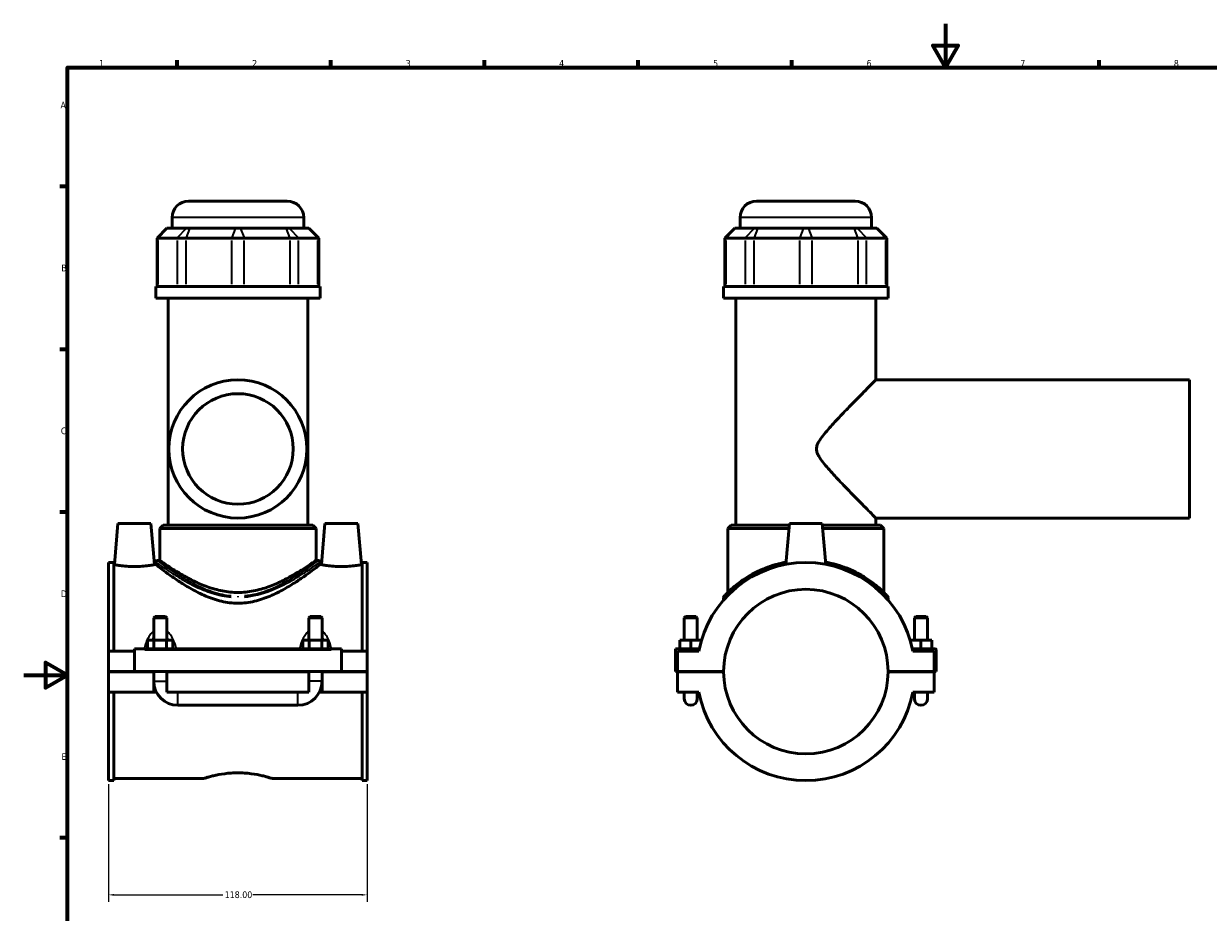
# Model space of a CAD drawing. Header units: millimetres. Extents: x 0 to 898, y -421 to 990.
# Tile 4 of 7: x 0 to 540, y 189 to 594. Entities that reach past the tile are written whole.
import ezdxf

# ---------------------------------------------------------------- set-up
doc = ezdxf.new("R2010")
doc.units = ezdxf.units.MM
for name, color, linetype, lineweight in [('Border (ANSI)', 7, 'Continuous', 70), ('Dimension (ANSI)', 7, 'Continuous', 25), ('Visible (ANSI)', 7, 'Continuous', 50), ('Visible Narrow (ANSI)', 7, 'Continuous', 35)]:
    doc.layers.add(name, color=color, linetype=linetype, lineweight=lineweight)
doc.styles.add('Note Text (ANSI)', font='tahoma.ttf')
doc.dimstyles.new('Default - mm (ANSI)', dxfattribs={"dimtxt": 3.048, "dimasz": 2.5, "dimexe": 3.175, "dimexo": 1.6002, "dimgap": 0.8, "dimtad": 0, "dimtoh": 1, "dimrnd": 1e-08, "dimzin": 4, "dimdsep": 46, "dimtxsty": 'Note Text (ANSI)', "dimcen": 0.09, "dimdle": 10, "dimclrd": 256, "dimclre": 256, "dimclrt": 256, "dimadec": 1, "dimazin": 1, "dimtfac": 1, "dimtofl": 0, "dimtmove": 0, "dimatfit": 3, "dimfxl": 1, "dimtolj": 1, "dimtzin": 4, "dimlwd": -1, "dimlwe": -1, "dimarcsym": 0})

# ---------------------------------------------------------------- blocks, each defined once
blk = doc.blocks.new('Borders Default Border')
at = {"layer": 'Border (ANSI)'}
for p, q in [((70.08, 574), (70.08, 577.45)), ((140.17, 574), (140.17, 577.45)), ((210.25, 574), (210.25, 577.45)), ((280.33, 574), (280.33, 577.45)), ((350.42, 574), (350.42, 577.45)), ((490.58, 574), (490.58, 577.45)), ((20, 519.75), (16.55, 519.75)), ((20, 445.5), (16.55, 445.5)), ((20, 371.25), (16.55, 371.25)), ((20, 222.75), (16.55, 222.75))]:
    blk.add_line(p, q, dxfattribs=at)
at = {"layer": 'Border (ANSI)', "flags": 128}
for points in [[(420.5, 594), (420.5, 574), (414.73, 584), (426.27, 584), (420.5, 574)], [(20, 20), (20, 574), (821, 574), (821, 20), (20, 20)], [(0, 297), (20, 297), (10, 302.77), (10, 291.23), (20, 297)]]:
    blk.add_lwpolyline(points, dxfattribs=at)
at = {"layer": 'Border (ANSI)', "color": 230, "true_color": 0xff0080, "char_height": 3.05, "attachment_point": 7, "style": 'Note Text (ANSI)'}
for s, insert in [('1', (34.35, 574.4)), ('2', (104.2, 574.4)), ('3', (174.26, 574.34)), ('4', (244.23, 574.4)), ('5', (314.48, 574.34)), ('6', (384.49, 574.34)), ('7', (454.6, 574.4)), ('8', (524.63, 574.33)), ('A', (16.78, 555.35)), ('B', (17.15, 481.1)), ('C', (16.95, 406.8)), ('D', (16.96, 332.6)), ('E', (17.21, 258.35))]:
    blk.add_mtext(s, dxfattribs=dict(at, insert=insert))
blk = doc.blocks.new('*D8')
at = {"layer": 'Defpoints', "color": 0, "transparency": 16777216}
for p in [(38.72, 248.89), (156.72, 248.89), (156.72, 196.82)]:
    blk.add_point(p, dxfattribs=at)
at = {"layer": 'Dimension (ANSI)', "transparency": 16777216}
for p, q in [((38.72, 247.29), (38.72, 193.64)), ((156.72, 247.29), (156.72, 193.64)), ((41.22, 196.82), (90.88, 196.82)), ((154.22, 196.82), (104.56, 196.82))]:
    blk.add_line(p, q, dxfattribs=at)
for points in [[(41.22, 197.23), (41.22, 196.4), (38.72, 196.82)], [(154.22, 197.23), (154.22, 196.4), (156.72, 196.82)]]:
    blk.add_solid(points, dxfattribs=at)
at = {"layer": 'Dimension (ANSI)', "color": 230, "true_color": 0xff0080, "transparency": 16777216, "insert": (91.68, 198.41), "char_height": 3.048, "attachment_point": 1, "style": 'Note Text (ANSI)'}
blk.add_mtext('\\A1;118.00', dxfattribs=at)

msp = doc.modelspace()

# ---------------------------------------------------------------- linework, layer by layer
at = {"layer": 'Visible (ANSI)'}
for p, q in [((75.215, 513.12), (120.215, 513.12)), ((334.281, 513.12), (379.281, 513.12)), ((67.715, 500.73), (67.715, 505.62)), ((127.715, 500.73), (127.715, 505.62)), ((326.781, 500.73), (326.781, 505.62)), ((386.781, 500.73), (386.781, 505.62)), ((65.333, 500.73), (60.833, 496.23)), ((65.333, 500.73), (65.562, 500.73)), ((74.167, 500.73), (65.562, 500.73)), ((74.167, 500.73), (75.791, 500.73)), ((96.567, 500.73), (75.791, 500.73)), ((96.567, 500.73), (98.863, 500.73)), ((119.64, 500.73), (98.863, 500.73)), ((119.64, 500.73), (121.263, 500.73)), ((129.869, 500.73), (121.263, 500.73)), ((129.869, 500.73), (130.097, 500.73)), ((130.097, 500.73), (134.597, 496.23)), ((324.399, 500.73), (319.899, 496.23)), ((324.399, 500.73), (324.628, 500.73)), ((333.233, 500.73), (324.628, 500.73)), ((333.233, 500.73), (334.857, 500.73)), ((355.633, 500.73), (334.857, 500.73)), ((355.633, 500.73), (357.929, 500.73)), ((378.706, 500.73), (357.929, 500.73)), ((378.706, 500.73), (380.329, 500.73)), ((388.935, 500.73), (380.329, 500.73)), ((388.935, 500.73), (389.163, 500.73)), ((389.163, 500.73), (393.663, 496.23)), ((61.404, 496.23), (60.833, 496.23)), ((60.833, 496.23), (60.833, 474.18)), ((61.404, 496.23), (70.01, 496.23)), ((74.069, 496.23), (70.01, 496.23)), ((74.069, 496.23), (94.845, 496.23)), ((100.585, 496.23), (94.845, 496.23)), ((100.585, 496.23), (121.362, 496.23)), ((125.421, 496.23), (121.362, 496.23)), ((125.421, 496.23), (134.026, 496.23)), ((134.597, 496.23), (134.026, 496.23)), ((134.597, 496.23), (134.597, 474.18)), ((320.47, 496.23), (319.899, 496.23)), ((319.899, 496.23), (319.899, 474.18)), ((320.47, 496.23), (329.076, 496.23)), ((333.135, 496.23), (329.076, 496.23)), ((333.135, 496.23), (353.911, 496.23)), ((359.651, 496.23), (353.911, 496.23)), ((359.651, 496.23), (380.428, 496.23)), ((384.487, 496.23), (380.428, 496.23)), ((384.487, 496.23), (393.092, 496.23)), ((393.663, 496.23), (393.092, 496.23)), ((393.663, 496.23), (393.663, 474.18)), ((135.215, 474.18), (60.215, 474.18)), ((60.215, 468.87), (60.215, 474.18)), ((135.215, 468.87), (135.215, 474.18)), ((394.281, 474.18), (319.281, 474.18)), ((319.281, 468.87), (319.281, 474.18)), ((394.281, 468.87), (394.281, 474.18)), ((135.215, 468.87), (60.215, 468.87)), ((65.84, 365.37), (65.84, 468.87)), ((129.59, 365.37), (129.59, 468.87)), ((394.281, 468.87), (319.281, 468.87)), ((324.906, 365.37), (324.906, 468.87)), ((388.656, 431.62), (388.656, 468.87)), ((388.656, 431.62), (531.781, 431.62)), ((531.781, 368.62), (531.781, 431.62)), ((388.656, 368.62), (531.781, 368.62)), ((388.656, 365.37), (388.656, 368.62)), ((43.015, 366.12), (41.375, 347.37)), ((58.015, 366.12), (43.015, 366.12)), ((58.015, 366.12), (59.656, 347.37)), ((63.59, 365.37), (62.09, 363.87)), ((133.34, 363.87), (62.09, 363.87)), ((62.09, 349.32), (62.09, 363.87)), ((63.59, 365.37), (131.84, 365.37)), ((131.84, 365.37), (133.34, 363.87)), ((133.34, 349.32), (133.34, 363.87)), ((137.415, 366.12), (135.775, 347.37)), ((137.415, 366.12), (152.415, 366.12)), ((152.415, 366.12), (154.056, 347.37)), ((322.656, 365.37), (321.156, 363.87)), ((349.084, 363.87), (321.156, 363.87)), ((321.156, 334.694), (321.156, 363.87)), ((322.656, 365.37), (349.216, 365.37)), ((349.281, 366.12), (347.652, 347.5)), ((364.281, 366.12), (349.281, 366.12)), ((364.281, 366.12), (365.91, 347.5)), ((364.347, 365.37), (390.906, 365.37)), ((392.406, 363.87), (364.478, 363.87)), ((390.906, 365.37), (392.406, 363.87)), ((392.406, 334.694), (392.406, 363.87)), ((38.715, 348.345), (38.715, 307.995)), ((38.715, 348.345), (41.075, 348.345)), ((41.075, 307.995), (41.075, 348.345)), ((41.375, 347.37), (41.075, 347.37)), ((60.215, 347.37), (59.656, 347.37)), ((60.215, 348.57), (60.215, 347.37)), ((60.965, 349.32), (62.09, 349.32)), ((133.34, 349.32), (134.465, 349.32)), ((135.215, 348.57), (135.215, 347.37)), ((135.775, 347.37), (135.215, 347.37)), ((154.355, 347.37), (154.056, 347.37)), ((154.355, 307.995), (154.355, 348.345)), ((154.355, 348.345), (156.715, 348.345)), ((156.715, 348.345), (156.715, 307.995)), ((319.281, 332.449), (319.281, 331.275)), ((394.281, 332.449), (394.281, 331.275)), ((59.915, 323.67), (59.315, 323.07)), ((65.315, 323.07), (59.315, 323.07)), ((59.315, 323.07), (59.315, 312.995)), ((59.915, 323.67), (64.715, 323.67)), ((64.715, 323.67), (65.315, 323.07)), ((65.315, 323.07), (65.315, 312.995)), ((130.715, 323.67), (130.115, 323.07)), ((136.115, 323.07), (130.115, 323.07)), ((130.115, 312.995), (130.115, 323.07)), ((130.715, 323.67), (135.515, 323.67)), ((135.515, 323.67), (136.115, 323.07)), ((136.115, 312.995), (136.115, 323.07)), ((301.881, 323.67), (301.281, 323.07)), ((301.281, 323.07), (307.281, 323.07)), ((301.281, 312.995), (301.281, 323.07)), ((306.681, 323.67), (301.881, 323.67)), ((306.681, 323.67), (307.281, 323.07)), ((307.281, 312.995), (307.281, 323.07)), ((406.881, 323.67), (406.281, 323.07)), ((412.281, 323.07), (406.281, 323.07)), ((406.281, 323.07), (406.281, 312.995)), ((406.881, 323.67), (411.681, 323.67)), ((411.681, 323.67), (412.281, 323.07)), ((412.281, 323.07), (412.281, 312.995)), ((50.515, 308.495), (50.515, 308.995)), ((144.915, 308.995), (50.515, 308.995)), ((50.515, 298.67), (50.515, 308.495)), ((56.542, 308.995), (56.542, 312.995)), ((56.542, 312.995), (59.429, 312.995)), ((59.429, 308.995), (59.429, 312.995)), ((59.429, 312.995), (65.202, 312.995)), ((65.202, 308.995), (65.202, 312.995)), ((65.202, 312.995), (68.089, 312.995)), ((68.089, 308.995), (68.089, 312.995)), ((127.342, 312.995), (130.229, 312.995)), ((127.342, 308.995), (127.342, 312.995)), ((130.229, 308.995), (130.229, 312.995)), ((130.229, 312.995), (136.002, 312.995)), ((136.002, 308.995), (136.002, 312.995)), ((136.002, 312.995), (138.889, 312.995)), ((138.889, 308.995), (138.889, 312.995)), ((144.915, 308.995), (144.915, 308.495)), ((144.915, 308.495), (144.915, 298.67)), ((297.281, 308.995), (308.151, 308.995)), ((297.281, 298.67), (297.281, 308.995)), ((304.281, 312.995), (299.281, 312.995)), ((299.281, 308.995), (299.281, 312.995)), ((309.179, 312.995), (304.281, 312.995)), ((304.281, 308.995), (304.281, 312.995)), ((404.383, 312.995), (409.281, 312.995)), ((415.781, 308.995), (405.412, 308.995)), ((409.281, 308.995), (409.281, 312.995)), ((409.281, 312.995), (414.281, 312.995)), ((414.281, 308.995), (414.281, 312.995)), ((416.281, 298.67), (416.281, 308.495)), ((50.515, 307.995), (38.715, 307.995)), ((38.715, 298.67), (38.715, 307.995)), ((156.715, 307.995), (144.915, 307.995)), ((156.715, 307.995), (156.715, 298.67)), ((307.948, 307.995), (298.281, 307.995)), ((298.281, 307.995), (298.281, 298.67)), ((415.281, 307.995), (405.614, 307.995)), ((415.281, 298.67), (415.281, 307.995)), ((38.715, 298.67), (50.515, 298.67)), ((38.715, 289.245), (38.715, 298.57)), ((59.315, 298.57), (38.715, 298.57)), ((144.915, 298.67), (50.515, 298.67)), ((59.315, 298.67), (59.315, 298.57)), ((59.315, 289.245), (59.315, 298.57)), ((65.315, 298.67), (65.315, 298.57)), ((65.315, 298.57), (65.315, 289.245)), ((130.115, 298.57), (65.315, 298.57)), ((130.115, 298.57), (130.115, 298.67)), ((130.115, 289.245), (130.115, 298.57)), ((136.115, 298.57), (136.115, 298.67)), ((136.115, 298.57), (136.115, 289.245)), ((156.715, 298.57), (136.115, 298.57)), ((144.915, 298.67), (156.715, 298.67)), ((156.715, 298.57), (156.715, 289.245)), ((298.281, 298.67), (297.281, 298.67)), ((298.281, 298.67), (319.281, 298.67)), ((298.281, 298.57), (298.281, 289.245)), ((319.281, 298.57), (298.281, 298.57)), ((301.281, 298.57), (301.281, 298.67)), ((307.281, 298.57), (307.281, 298.67)), ((394.281, 298.67), (415.281, 298.67)), ((415.281, 298.57), (394.281, 298.57)), ((406.281, 298.67), (406.281, 298.57)), ((412.281, 298.67), (412.281, 298.57)), ((415.281, 298.67), (416.281, 298.67)), ((415.281, 289.245), (415.281, 298.57)), ((59.315, 289.245), (38.715, 289.245)), ((38.715, 289.245), (38.715, 248.895)), ((41.075, 248.895), (41.075, 289.245)), ((60.517, 289.245), (59.315, 289.245)), ((130.115, 289.245), (65.315, 289.245)), ((136.115, 289.245), (134.913, 289.245)), ((156.715, 289.245), (136.115, 289.245)), ((154.355, 248.895), (154.355, 289.245)), ((156.715, 289.245), (156.715, 248.895)), ((298.281, 289.245), (307.948, 289.245)), ((301.281, 289.245), (301.281, 286.245)), ((307.281, 286.245), (307.281, 289.245)), ((405.614, 289.245), (415.281, 289.245)), ((406.281, 289.245), (406.281, 286.245)), ((412.281, 286.245), (412.281, 289.245)), ((70.315, 283.245), (125.115, 283.245)), ((38.715, 248.895), (41.075, 248.895)), ((82.035, 249.87), (41.075, 249.87)), ((154.355, 249.87), (113.395, 249.87)), ((154.355, 248.895), (156.715, 248.895))]:
    msp.add_line(p, q, dxfattribs=at)
for radius in [31.5, 25.2]:
    msp.add_circle((97.715, 400.12), radius, dxfattribs=at)
for centre, radius, start, end in [((75.215, 505.62), 7.5, 90, 180), ((120.215, 505.62), 7.5, 0, 90), ((334.281, 505.62), 7.5, 90, 180), ((379.281, 505.62), 7.5, 0, 90), ((60.965, 348.57), 0.75, 90, 180), ((134.465, 348.57), 0.75, 0, 90), ((356.781, 298.62), 49.725, 10.86741, 169.13259), ((356.781, 298.62), 37.5, 0.07639, 179.92361), ((320.031, 332.449), 0.75, 137.36942, 180), ((393.531, 332.449), 0.75, 0, 42.63058), ((415.781, 308.495), 0.5, 0, 90), ((356.781, 298.62), 37.5, 180.07639, 359.92361), ((70.315, 294.245), 11, 180, 270), ((125.115, 294.245), 11, 270, 0), ((356.781, 298.62), 49.725, 190.86741, 349.13259), ((304.281, 286.245), 3, 180, 0), ((409.281, 286.245), 3, 180, 0)]:
    msp.add_arc(centre, radius, start, end, dxfattribs=at)
for points, knots in [([(388.656, 368.62), (388.656, 368.62), (388.432, 368.847), (387.551, 369.738), (386.895, 370.403), (385.24, 372.082), (384.239, 373.098), (382.026, 375.35), (380.814, 376.586), (378.033, 379.432), (376.347, 381.165), (372.882, 384.766), (371.103, 386.634), (367.679, 390.347), (366.045, 392.161), (363.9, 394.901), (363.244, 395.802), (362.42, 397.259), (362.173, 397.759), (361.793, 398.85), (361.656, 399.438), (361.656, 400.801), (361.793, 401.39), (362.173, 402.48), (362.42, 402.981), (363.244, 404.437), (363.9, 405.339), (366.045, 408.078), (367.679, 409.893), (371.103, 413.606), (372.882, 415.473), (376.347, 419.075), (378.033, 420.808), (380.814, 423.654), (382.026, 424.89), (384.239, 427.142), (385.24, 428.158), (386.895, 429.837), (387.551, 430.501), (388.432, 431.393), (388.656, 431.62), (388.656, 431.62)], [5.8703944, 5.8703944, 5.8703944, 5.8703944, 6.5202856, 6.5202856, 7.1701768, 7.1701768, 7.8200679, 7.8200679, 8.4699591, 8.4699591, 9.2876665, 9.2876665, 10.105374, 10.105374, 10.9230814, 10.9230814, 11.3319351, 11.3319351, 11.536362, 11.536362, 11.7407889, 11.7407889, 11.9452157, 11.9452157, 12.1496426, 12.1496426, 12.5584963, 12.5584963, 13.3762037, 13.3762037, 14.1939112, 14.1939112, 15.0116186, 15.0116186, 15.6615098, 15.6615098, 16.311401, 16.311401, 16.9612921, 16.9612921, 17.6111833, 17.6111833, 17.6111833, 17.6111833]), ([(50.515, 346.491), (49.359, 346.491), (48.128, 346.538), (45.871, 346.706), (44.844, 346.824), (43.229, 347.045), (42.53, 347.161), (41.603, 347.325), (41.375, 347.37), (41.375, 347.37)], [2.7732807, 2.7732807, 2.7732807, 2.7732807, 3.1202891, 3.1202891, 3.4672974, 3.4672974, 3.8136092, 3.8136092, 4.1599211, 4.1599211, 4.1599211, 4.1599211]), ([(59.656, 347.37), (59.656, 347.37), (59.428, 347.325), (58.501, 347.161), (57.802, 347.045), (56.186, 346.824), (55.16, 346.706), (52.903, 346.538), (51.672, 346.491), (50.515, 346.491)], [6.9332019, 6.9332019, 6.9332019, 6.9332019, 7.2795137, 7.2795137, 7.6258256, 7.6258256, 7.9728339, 7.9728339, 8.3198422, 8.3198422, 8.3198422, 8.3198422]), ([(97.715, 329.77), (95.181, 329.77), (92.648, 330.088), (87.725, 331.245), (85.332, 332.078), (80.792, 334.01), (78.639, 335.109), (74.657, 337.34), (72.828, 338.472), (69.61, 340.558), (68.093, 341.595), (65.379, 343.509), (64.181, 344.385), (62.227, 345.835), (61.47, 346.411), (60.464, 347.178), (60.215, 347.37), (60.215, 347.37)], [0, 0, 0, 0, 0.7601689, 0.7601689, 1.5203379, 1.5203379, 2.2805068, 2.2805068, 3.0406758, 3.0406758, 3.7822764, 3.7822764, 4.5238769, 4.5238769, 5.2654775, 5.2654775, 6.0070781, 6.0070781, 6.0070781, 6.0070781]), ([(97.715, 334.694), (95.354, 334.694), (92.966, 334.933), (88.295, 335.833), (86.012, 336.491), (81.675, 338.048), (79.617, 338.945), (75.815, 340.789), (74.072, 341.733), (70.999, 343.492), (69.55, 344.376), (66.964, 346.011), (65.828, 346.762), (63.98, 348.006), (63.267, 348.499), (62.322, 349.156), (62.09, 349.32), (62.09, 349.32)], [0, 0, 0, 0, 0.7084191, 0.7084191, 1.4168381, 1.4168381, 2.1252572, 2.1252572, 2.8336762, 2.8336762, 3.5317729, 3.5317729, 4.2298696, 4.2298696, 4.9279663, 4.9279663, 5.626063, 5.626063, 5.626063, 5.626063]), ([(133.34, 349.32), (133.34, 349.32), (133.109, 349.156), (132.164, 348.499), (131.451, 348.006), (129.603, 346.762), (128.466, 346.011), (125.881, 344.376), (124.431, 343.492), (121.358, 341.733), (119.615, 340.789), (115.814, 338.945), (113.756, 338.048), (109.419, 336.491), (107.135, 335.833), (102.465, 334.933), (100.077, 334.694), (97.715, 334.694)], [16.8781891, 16.8781891, 16.8781891, 16.8781891, 17.5762858, 17.5762858, 18.2743825, 18.2743825, 18.9724792, 18.9724792, 19.6705759, 19.6705759, 20.3789949, 20.3789949, 21.087414, 21.087414, 21.7958331, 21.7958331, 22.5042521, 22.5042521, 22.5042521, 22.5042521]), ([(135.215, 347.37), (135.215, 347.37), (134.967, 347.178), (133.961, 346.411), (133.204, 345.835), (131.25, 344.385), (130.052, 343.509), (127.337, 341.595), (125.821, 340.558), (122.603, 338.472), (120.774, 337.34), (116.791, 335.109), (114.639, 334.01), (110.098, 332.078), (107.706, 331.245), (102.782, 330.088), (100.249, 329.77), (97.715, 329.77)], [18.0212343, 18.0212343, 18.0212343, 18.0212343, 18.7628349, 18.7628349, 19.5044354, 19.5044354, 20.246036, 20.246036, 20.9876366, 20.9876366, 21.7478055, 21.7478055, 22.5079745, 22.5079745, 23.2681434, 23.2681434, 24.0283124, 24.0283124, 24.0283124, 24.0283124]), ([(144.915, 346.491), (143.759, 346.491), (142.528, 346.538), (140.271, 346.706), (139.244, 346.824), (137.629, 347.045), (136.93, 347.161), (136.003, 347.325), (135.775, 347.37), (135.775, 347.37)], [0, 0, 0, 0, 0.3470083, 0.3470083, 0.6940166, 0.6940166, 1.0403285, 1.0403285, 1.3866404, 1.3866404, 1.3866404, 1.3866404]), ([(154.056, 347.37), (154.056, 347.37), (153.828, 347.325), (152.901, 347.161), (152.202, 347.045), (150.586, 346.824), (149.56, 346.706), (147.303, 346.538), (146.072, 346.491), (144.915, 346.491)], [4.1599211, 4.1599211, 4.1599211, 4.1599211, 4.506233, 4.506233, 4.8525448, 4.8525448, 5.1995532, 5.1995532, 5.5465615, 5.5465615, 5.5465615, 5.5465615]), ([(347.741, 348.506), (347.061, 348.384), (346.388, 348.248), (342.238, 347.32), (338.991, 346.203), (332.577, 343.334), (329.555, 341.499), (324.911, 338.14), (323.149, 336.601), (320.833, 334.4), (320.106, 333.63), (319.587, 333.075), (319.499, 332.979), (319.48, 332.958), (319.479, 332.957), (319.479, 332.957)], [18.7916405, 18.7916405, 18.7916405, 18.7916405, 18.9993091, 18.9993091, 20.0884301, 20.0884301, 21.4004211, 21.4004211, 22.5358496, 22.5358496, 23.4304961, 23.4304961, 23.8192199, 23.8192199, 23.8646985, 23.8646985, 23.8646985, 23.8646985]), ([(394.083, 332.957), (394.083, 332.957), (393.83, 333.237), (392.764, 334.347), (391.848, 335.271), (389.071, 337.766), (386.995, 339.443), (383.023, 342.036), (381.399, 342.986), (376.215, 345.603), (372.249, 347.108), (367.219, 348.239), (366.524, 348.38), (365.821, 348.507)], [11.9323536, 11.9323536, 11.9323536, 11.9323536, 12.6588681, 12.6588681, 13.5413748, 13.5413748, 14.7297309, 14.7297309, 15.4319472, 15.4319472, 16.7908669, 16.7908669, 17.0053277, 17.0053277, 17.0053277, 17.0053277]), ([(82.035, 249.87), (82.035, 249.87), (82.131, 249.901), (82.531, 250.027), (82.836, 250.123), (83.638, 250.363), (84.137, 250.508), (85.285, 250.819), (85.936, 250.986), (88.012, 251.471), (89.766, 251.82), (92.66, 252.194), (93.668, 252.294), (95.699, 252.427), (96.723, 252.46), (97.715, 252.46)], [7.1429325, 7.1429325, 7.1429325, 7.1429325, 7.4404953, 7.4404953, 7.7380581, 7.7380581, 8.0356209, 8.0356209, 8.3331837, 8.3331837, 8.9285468, 8.9285468, 9.2262284, 9.2262284, 9.52391, 9.52391, 9.52391, 9.52391]), ([(97.715, 252.46), (98.708, 252.46), (99.731, 252.427), (101.763, 252.294), (102.771, 252.194), (105.665, 251.82), (107.418, 251.471), (109.495, 250.986), (110.145, 250.819), (111.294, 250.508), (111.792, 250.363), (112.595, 250.123), (112.899, 250.027), (113.3, 249.901), (113.395, 249.87), (113.395, 249.87)], [0, 0, 0, 0, 0.2976816, 0.2976816, 0.5953631, 0.5953631, 1.1907263, 1.1907263, 1.4882891, 1.4882891, 1.7858519, 1.7858519, 2.0834147, 2.0834147, 2.3809775, 2.3809775, 2.3809775, 2.3809775])]:
    msp.add_open_spline(points, degree=3, knots=knots, dxfattribs=at)
at = {"layer": 'Visible Narrow (ANSI)'}
for p, q in [((127.346, 505.62), (68.085, 505.62)), ((386.412, 505.62), (327.151, 505.62)), ((65.354, 500.505), (61.612, 496.455)), ((73.96, 500.505), (70.218, 496.455)), ((75.705, 500.505), (74.155, 496.455)), ((96.481, 500.505), (94.931, 496.455)), ((98.949, 500.505), (100.499, 496.455)), ((119.726, 500.505), (121.276, 496.455)), ((121.471, 500.505), (125.213, 496.455)), ((130.077, 500.505), (133.819, 496.455)), ((324.42, 500.505), (320.678, 496.455)), ((333.025, 500.505), (329.284, 496.455)), ((334.771, 500.505), (333.221, 496.455)), ((355.547, 500.505), (353.997, 496.455)), ((358.015, 500.505), (359.565, 496.455)), ((378.792, 500.505), (380.341, 496.455)), ((380.537, 500.505), (384.279, 496.455)), ((389.143, 500.505), (392.885, 496.455)), ((61.404, 475.282), (61.404, 495.127)), ((70.01, 495.127), (70.01, 475.282)), ((74.069, 475.282), (74.069, 495.127)), ((94.845, 495.127), (94.845, 475.282)), ((100.585, 475.282), (100.585, 495.127)), ((121.362, 495.127), (121.362, 475.282)), ((125.421, 475.282), (125.421, 495.127)), ((134.026, 495.127), (134.026, 475.282)), ((320.47, 475.282), (320.47, 495.127)), ((329.076, 495.127), (329.076, 475.282)), ((333.135, 475.282), (333.135, 495.127)), ((353.911, 495.127), (353.911, 475.282)), ((359.651, 475.282), (359.651, 495.127)), ((380.428, 495.127), (380.428, 475.282)), ((384.487, 475.282), (384.487, 495.127)), ((393.092, 495.127), (393.092, 475.282)), ((97.715, 332.937), (97.715, 332.477)), ((55.235, 308.495), (140.195, 308.495)), ((59.352, 294.245), (65.278, 294.245)), ((136.078, 294.245), (130.152, 294.245)), ((70.315, 283.282), (70.315, 289.208)), ((125.115, 283.282), (125.115, 289.208))]:
    msp.add_line(p, q, dxfattribs=at)
msp.add_arc((393.531, 332.449), 0.75, 2.13153, 40.49905, dxfattribs=at)
for points, knots in [([(60.343, 348.478), (60.572, 348.312), (61.109, 347.926), (63.286, 346.39), (65.413, 344.908), (69.452, 342.33), (70.973, 341.394), (75.406, 338.839), (78.553, 337.187), (84.618, 334.729), (87.393, 333.818), (91.728, 332.928), (93.178, 332.712), (94.641, 332.585)], [-17.600178, -17.600178, -17.600178, -17.600178, -16.7908669, -16.7908669, -15.4319472, -15.4319472, -14.7297309, -14.7297309, -13.5413748, -13.5413748, -12.6588681, -12.6588681, -12.2306601, -12.2306601, -12.2306601, -12.2306601]), ([(94.703, 333.095), (93.268, 333.224), (91.848, 333.443), (87.6, 334.347), (84.88, 335.271), (78.936, 337.766), (75.852, 339.443), (71.507, 342.036), (70.017, 342.986), (66.059, 345.603), (63.975, 347.108), (61.841, 348.667), (61.315, 349.058), (61.09, 349.226)], [12.2306601, 12.2306601, 12.2306601, 12.2306601, 12.6588681, 12.6588681, 13.5413748, 13.5413748, 14.7297309, 14.7297309, 15.4319472, 15.4319472, 16.7908669, 16.7908669, 17.600178, 17.600178, 17.600178, 17.600178]), ([(134.341, 349.227), (134.304, 349.2), (134.259, 349.166), (133.755, 348.791), (132.716, 348.016), (129.642, 345.821), (127.578, 344.382), (122.333, 341.029), (119.03, 339.065), (111.725, 335.646), (107.724, 334.171), (102.546, 333.294), (101.64, 333.176), (100.728, 333.094)], [30.1291252, 30.1291252, 30.1291252, 30.1291252, 30.2629454, 30.2629454, 31.3928531, 31.3928531, 32.5671525, 32.5671525, 33.9249461, 33.9249461, 35.2265795, 35.2265795, 35.4987483, 35.4987483, 35.4987483, 35.4987483]), ([(100.79, 332.584), (101.72, 332.665), (102.645, 332.781), (107.928, 333.645), (112.011, 335.098), (119.465, 338.467), (122.835, 340.401), (128.188, 343.705), (130.293, 345.123), (133.431, 347.286), (134.491, 348.049), (135.005, 348.418), (135.051, 348.451), (135.088, 348.478)], [-35.4987483, -35.4987483, -35.4987483, -35.4987483, -35.2265795, -35.2265795, -33.9249461, -33.9249461, -32.5671525, -32.5671525, -31.3928531, -31.3928531, -30.2629454, -30.2629454, -30.1291252, -30.1291252, -30.1291252, -30.1291252]), ([(319.373, 332.547), (319.416, 332.592), (319.474, 332.654), (319.912, 333.112), (320.642, 333.871), (322.971, 336.039), (324.742, 337.556), (329.41, 340.865), (332.449, 342.673), (338.768, 345.443), (341.876, 346.503), (345.206, 347.265)], [-23.6111307, -23.6111307, -23.6111307, -23.6111307, -23.4304961, -23.4304961, -22.5358496, -22.5358496, -21.4004211, -21.4004211, -20.0884301, -20.0884301, -19.046909, -19.046909, -19.046909, -19.046909]), ([(368.356, 347.265), (372.571, 346.301), (376.422, 344.857), (381.53, 342.33), (383.163, 341.394), (387.156, 338.839), (389.243, 337.187), (392.035, 334.729), (392.955, 333.818), (393.858, 332.897), (394.076, 332.668), (394.189, 332.548)], [-16.7500635, -16.7500635, -16.7500635, -16.7500635, -15.4319472, -15.4319472, -14.7297309, -14.7297309, -13.5413748, -13.5413748, -12.6588681, -12.6588681, -12.1859172, -12.1859172, -12.1859172, -12.1859172]), ([(58.958, 316.776), (58.773, 316.62), (58.597, 316.455), (57.907, 315.747), (57.46, 315.139), (56.563, 313.654), (56.153, 312.748), (55.534, 311.056), (55.302, 310.282), (55.1, 309.483), (55.097, 309.471), (55.094, 309.46)], [-1.27257099, -1.27257099, -1.27257099, -1.27257099, -1.20040141, -1.20040141, -0.97762841, -0.97762841, -0.68887786, -0.68887786, -0.45697122, -0.45697122, -0.45367025, -0.45367025, -0.45367025, -0.45367025]), ([(58.729, 313.062), (58.758, 313.132), (58.788, 313.202), (58.96, 313.598), (59.114, 313.914), (59.281, 314.215)], [0.9517926, 0.9517926, 0.9517926, 0.9517926, 0.97762841, 0.97762841, 1.09957779, 1.09957779, 1.09957779, 1.09957779]), ([(65.349, 314.215), (65.516, 313.914), (65.67, 313.598), (65.843, 313.202), (65.872, 313.132), (65.902, 313.062)], [2.18292046, 2.18292046, 2.18292046, 2.18292046, 2.30486984, 2.30486984, 2.33070566, 2.33070566, 2.33070566, 2.33070566]), ([(69.536, 309.46), (69.534, 309.471), (69.531, 309.483), (69.329, 310.282), (69.096, 311.056), (68.477, 312.748), (68.067, 313.654), (67.171, 315.139), (66.723, 315.747), (66.034, 316.455), (65.857, 316.62), (65.673, 316.776)], [-2.82882801, -2.82882801, -2.82882801, -2.82882801, -2.82552704, -2.82552704, -2.59362039, -2.59362039, -2.30486984, -2.30486984, -2.08209684, -2.08209684, -2.00992726, -2.00992726, -2.00992726, -2.00992726]), ([(129.758, 316.776), (129.573, 316.62), (129.397, 316.455), (128.707, 315.747), (128.259, 315.139), (127.363, 313.653), (126.953, 312.748), (126.334, 311.056), (126.102, 310.282), (125.9, 309.483), (125.897, 309.471), (125.894, 309.46)], [-1.27283822, -1.27283822, -1.27283822, -1.27283822, -1.20066864, -1.20066864, -0.9778921, -0.9778921, -0.68914231, -0.68914231, -0.45723487, -0.45723487, -0.45393741, -0.45393741, -0.45393741, -0.45393741]), ([(129.529, 313.062), (129.558, 313.132), (129.588, 313.202), (129.76, 313.598), (129.914, 313.914), (130.081, 314.215)], [0.95205982, 0.95205982, 0.95205982, 0.95205982, 0.9778921, 0.9778921, 1.09984502, 1.09984502, 1.09984502, 1.09984502]), ([(136.149, 314.215), (136.316, 313.914), (136.47, 313.598), (136.643, 313.202), (136.672, 313.132), (136.702, 313.062)], [2.18318769, 2.18318769, 2.18318769, 2.18318769, 2.30514061, 2.30514061, 2.33097289, 2.33097289, 2.33097289, 2.33097289]), ([(140.336, 309.46), (140.334, 309.471), (140.331, 309.483), (140.129, 310.282), (139.896, 311.056), (139.277, 312.748), (138.867, 313.653), (137.971, 315.139), (137.523, 315.747), (136.834, 316.455), (136.657, 316.62), (136.473, 316.776)], [-2.8290953, -2.8290953, -2.8290953, -2.8290953, -2.82579784, -2.82579784, -2.5938904, -2.5938904, -2.30514061, -2.30514061, -2.08236407, -2.08236407, -2.01019449, -2.01019449, -2.01019449, -2.01019449])]:
    msp.add_open_spline(points, degree=3, knots=knots, dxfattribs=at)

# ---------------------------------------------------------------- block references
msp.add_blockref('Borders Default Border', (0, 0))

# ---------------------------------------------------------------- dimensions: what is measured, and where the dimension line sits
at = {"layer": 'Dimension (ANSI)'}
dim = msp.add_linear_dim(base=(156.715, 196.816), p1=(38.715, 248.895), p2=(156.715, 248.895), dimstyle='Default - mm (ANSI)', override={"dimtoh": 0, "dimdec": 2, "dimtp": 0, "dimtm": 0, "dimtdec": 2, "dimatfit": 1}, dxfattribs=at)
dim.commit()
dim.dimension.update_dxf_attribs({"geometry": '*D8', "text_midpoint": (97.715, 196.816), "dimtype": 160})

doc.saveas('drawing.dxf')
